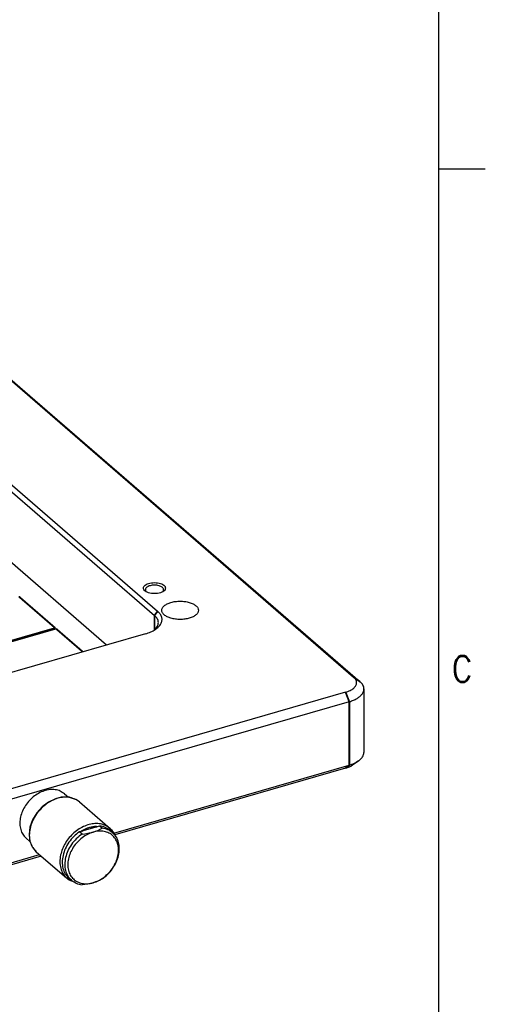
# Model space of a CAD drawing. Header units: inches. Extents: x -28 to 813, y -36 to 558.
# Tile 90 of 93: x 749 to 813, y 283 to 418. Entities that reach past the tile are written whole.
import ezdxf

# ---------------------------------------------------------------- set-up
doc = ezdxf.new("R2010")
doc.units = ezdxf.units.IN
doc.layers.add('1', color=7, linetype='Continuous')
doc.styles.add('CONVERTER_11', font='txt.shx', dxfattribs={"width": 0.9})

# ---------------------------------------------------------------- blocks, each defined once
blk = doc.blocks.new('N2605-96570_pcb__1', base_point=(77.77, 195.8))
at = {"color": 3, "linetype": 'Continuous', "const_width": 0.25}
for points in [[(748.99, 339.11), (753.99, 334.78)], [(753.99, 334.78), (719.75, 324.9)], [(719.83, 324.83), (754.07, 334.71)], [(754.07, 334.71), (757.75, 331.53)]]:
    blk.add_lwpolyline(points, dxfattribs=at)
blk = doc.blocks.new('E6978-24791_5', base_point=(749.11, 305.63))
at = {"color": 7, "linetype": 'Continuous'}
for p, q in [((755.23, 312.15), (755.79, 311.67)), ((749.99, 306.1), (750.53, 305.63))]:
    blk.add_line(p, q, dxfattribs=at)
blk.add_open_spline([(755.23, 312.15), (755.04, 312.28), (754.67, 312.55), (753.97, 312.73), (753.22, 312.74), (752.45, 312.57), (751.68, 312.22), (750.96, 311.73), (750.32, 311.11), (749.8, 310.39), (749.41, 309.6), (749.18, 308.8), (749.12, 308), (749.23, 307.26), (749.51, 306.6), (749.83, 306.26), (749.99, 306.1)], degree=3, knots=[0, 0, 0, 0, 0.675056, 1.374762, 2.116824, 2.908534, 3.746958, 4.621042, 5.5143, 6.407559, 7.281642, 8.120066, 8.911776, 9.653839, 10.353545, 11.028601, 11.028601, 11.028601, 11.028601], dxfattribs=at)
blk = doc.blocks.new('1410-1581_9', base_point=(750.4, 300.06))
at = {"color": 7, "linetype": 'Continuous'}
for p, q in [((753.06, 311.01), (752.19, 310.35)), ((754.01, 311.47), (753.06, 311.01)), ((754.79, 311.66), (754.01, 311.47)), ((754.96, 311.69), (754.79, 311.66)), ((755.72, 311.67), (754.96, 311.69)), ((755.94, 311.66), (755.72, 311.67)), ((755.95, 311.65), (755.94, 311.66)), ((756.75, 311.38), (755.95, 311.65)), ((756.79, 311.36), (756.75, 311.38)), ((757.28, 311.03), (756.79, 311.36)), ((757.28, 311.03), (761.46, 307.42)), ((751.45, 309.53), (750.88, 308.59)), ((752.19, 310.35), (751.45, 309.53)), ((750.88, 308.59), (750.53, 307.59)), ((750.53, 307.59), (750.4, 306.58)), ((761.46, 307.42), (761.53, 307.34)), ((761.53, 307.34), (761.57, 307.31)), ((761.57, 307.31), (761.67, 307.2)), ((761.67, 307.2), (761.91, 306.86)), ((761.91, 306.86), (762.1, 306.57)), ((750.4, 306.58), (750.52, 305.66)), ((750.52, 305.66), (750.53, 305.63)), ((750.53, 305.63), (750.64, 305.36)), ((750.64, 305.36), (750.84, 304.9)), ((762.1, 306.57), (762.14, 306.48)), ((750.84, 304.9), (750.9, 304.8)), ((750.9, 304.8), (751.25, 304.37)), ((751.25, 304.37), (751.3, 304.32)), ((751.3, 304.32), (751.39, 304.23)), ((751.39, 304.23), (755.56, 300.61)), ((755.68, 300.53), (755.56, 300.61)), ((756, 300.33), (755.68, 300.53)), ((756.24, 300.2), (756, 300.33)), ((756.47, 300.11), (756.24, 300.2)), ((756.65, 300.06), (756.47, 300.11))]:
    blk.add_line(p, q, dxfattribs=at)
at = {"color": 3, "linetype": 'Continuous', "const_width": 0.25}
for points in [[(758.43, 307.45), (757.56, 307.03)], [(759.68, 307.64), (759.34, 307.66)], [(751.29, 304.32), (751.39, 304.23)]]:
    blk.add_lwpolyline(points, dxfattribs=at)
at = {"color": 3, "linetype": 'Continuous'}
for points, knots in [([(756.76, 311.38), (756.52, 311.48), (756.02, 311.68), (755.18, 311.71), (754.31, 311.55), (753.44, 311.2), (752.62, 310.67), (751.88, 309.99), (751.27, 309.2), (750.8, 308.33), (750.5, 307.43), (750.46, 306.81), (750.44, 306.51)], [0, 0, 0, 0, 0.780377, 1.605624, 2.48614, 3.420564, 4.397893, 5.400456, 6.407003, 7.395738, 8.347345, 9.248054, 9.248054, 9.248054, 9.248054]), ([(760.99, 307.74), (760.78, 307.83), (760.33, 308.03), (759.58, 308.1), (758.8, 308.01), (758.01, 307.76), (757.23, 307.36), (756.52, 306.82), (755.88, 306.17), (755.35, 305.43), (754.94, 304.63), (754.79, 304.06), (754.71, 303.79)], [0, 0, 0, 0, 0.704928, 1.444454, 2.228355, 3.058209, 3.928397, 4.827826, 5.741843, 6.654121, 7.548531, 8.411008, 8.411008, 8.411008, 8.411008]), ([(759.34, 307.66), (759.19, 307.64), (758.88, 307.59), (758.58, 307.5), (758.43, 307.45)], [0, 0, 0, 0, 0.4590963, 0.9345119, 0.9345119, 0.9345119, 0.9345119]), ([(750.44, 306.51), (750.44, 306.35), (750.45, 306.03), (750.55, 305.57), (750.7, 305.15), (750.85, 304.89), (750.92, 304.77)], [0, 0, 0, 0, 0.480553, 0.943981, 1.39207, 1.8278, 1.8278, 1.8278, 1.8278]), ([(754.71, 303.79), (754.66, 303.47), (754.57, 302.87), (754.69, 301.99), (755, 301.2), (755.38, 300.81), (755.56, 300.61)], [0, 0, 0, 0, 0.939893, 1.818631, 2.644022, 3.437945, 3.437945, 3.437945, 3.437945])]:
    blk.add_open_spline(points, degree=3, knots=knots, dxfattribs=at)
at = {"color": 7, "linetype": 'Continuous'}
for points, knots in [([(757.28, 311.03), (757.2, 311.1), (757.04, 311.23), (756.86, 311.33), (756.76, 311.38)], [0, 0, 0, 0, 0.3104384, 0.6228935, 0.6228935, 0.6228935, 0.6228935]), ([(761.46, 307.42), (761.38, 307.48), (761.24, 307.6), (761.08, 307.69), (760.99, 307.74)], [0, 0, 0, 0, 0.2801067, 0.5616983, 0.5616983, 0.5616983, 0.5616983]), ([(762.02, 306.72), (761.95, 306.83), (761.82, 307.05), (761.64, 307.23), (761.56, 307.32)], [0, 0, 0, 0, 0.3847573, 0.7646082, 0.7646082, 0.7646082, 0.7646082]), ([(750.92, 304.77), (750.98, 304.69), (751.09, 304.53), (751.22, 304.39), (751.29, 304.32)], [0, 0, 0, 0, 0.2908318, 0.5793072, 0.5793072, 0.5793072, 0.5793072]), ([(755.67, 300.53), (755.73, 300.48), (755.86, 300.38), (756.01, 300.31), (756.08, 300.27)], [0, 0, 0, 0, 0.2428354, 0.4871654, 0.4871654, 0.4871654, 0.4871654])]:
    blk.add_open_spline(points, degree=3, knots=knots, dxfattribs=at)
blk = doc.blocks.new('N2605-24170', base_point=(42.66, 167.42))
at = {"color": 7, "linetype": 'Continuous'}
for p, q in [((721.19, 376.65), (767.53, 336.51)), ((721.62, 377.2), (767.96, 337.07)), ((737.72, 377.46), (794.74, 328.07)), ((738.08, 377.27), (795.61, 327.46)), ((760.97, 332.46), (721.19, 366.9)), ((766.43, 339.74), (766.41, 339.76)), ((768.66, 339.75), (768.65, 339.74)), ((766.32, 334), (727.34, 322.75)), ((767.58, 334.56), (767.52, 334.5)), ((793.64, 326.02), (280.96, 178.02)), ((796.14, 326.46), (796.14, 317.8)), ((794.14, 324.72), (443.52, 223.51)), ((795.41, 316.64), (794.59, 316.06)), ((761.98, 306.78), (794.14, 316.06)), ((793.64, 315.63), (762.12, 306.53)), ((643.06, 272.45), (751.83, 303.85)), ((752.08, 303.63), (643.19, 272.2))]:
    blk.add_line(p, q, dxfattribs=at)
at = {"color": 3, "linetype": 'Continuous', "const_width": 0.25}
for points in [[(767.96, 337.07), (767.53, 336.51)], [(767.53, 336.51), (767.53, 334.52)], [(794.74, 328.07), (795.61, 327.46)], [(793.64, 326.02), (794.14, 324.72)], [(794.14, 324.72), (794.14, 316.06)], [(794.14, 316.06), (793.64, 315.63)]]:
    blk.add_lwpolyline(points, dxfattribs=at)
at = {"color": 7, "linetype": 'Continuous'}
for points, knots in [([(769.04, 340.24), (769.02, 340.31), (768.99, 340.48), (768.79, 340.67), (768.51, 340.83), (768.15, 340.94), (767.75, 340.99), (767.33, 340.99), (766.92, 340.94), (766.57, 340.83), (766.28, 340.67), (766.09, 340.48), (766.01, 340.24), (766.09, 340.01), (766.28, 339.81), (766.57, 339.66), (766.92, 339.55), (767.33, 339.49), (767.75, 339.49), (768.15, 339.55), (768.51, 339.66), (768.79, 339.81), (768.99, 340.01), (769.02, 340.17), (769.04, 340.24)], [0, 0, 0, 0, 0.219862, 0.48285, 0.805647, 1.182902, 1.596944, 2.023888, 2.43793, 2.815186, 3.137982, 3.400971, 3.620832, 3.840694, 4.103682, 4.426479, 4.803735, 5.217776, 5.644721, 6.058762, 6.436018, 6.758815, 7.021803, 7.241665, 7.241665, 7.241665, 7.241665]), ([(768.16, 340.57), (768.06, 340.59), (767.86, 340.64), (767.55, 340.66), (767.24, 340.64), (766.95, 340.58), (766.7, 340.49), (766.49, 340.38), (766.35, 340.23), (766.28, 340.07), (766.3, 339.89), (766.37, 339.8), (766.41, 339.76)], [0, 0, 0, 0, 0.297744, 0.610874, 0.924653, 1.224267, 1.496594, 1.732279, 1.928718, 2.094652, 2.253251, 2.432259, 2.432259, 2.432259, 2.432259]), ([(768.66, 339.75), (768.7, 339.8), (768.77, 339.88), (768.8, 340.06), (768.74, 340.22), (768.6, 340.37), (768.4, 340.49), (768.24, 340.54), (768.16, 340.57)], [0, 0, 0, 0, 0.179824, 0.338088, 0.501775, 0.694498, 0.925858, 1.193976, 1.193976, 1.193976, 1.193976]), ([(773.54, 337.21), (773.52, 337.32), (773.48, 337.56), (773.19, 337.87), (772.79, 338.12), (772.27, 338.31), (771.68, 338.43), (771.04, 338.47), (770.4, 338.43), (769.8, 338.31), (769.29, 338.12), (768.88, 337.87), (768.61, 337.56), (768.5, 337.21), (768.61, 336.85), (768.88, 336.55), (769.29, 336.3), (769.8, 336.11), (770.4, 335.99), (771.04, 335.95), (771.68, 335.99), (772.27, 336.11), (772.79, 336.3), (773.19, 336.55), (773.48, 336.85), (773.52, 337.1), (773.54, 337.21)], [0, 0, 0, 0, 0.334551, 0.726039, 1.200239, 1.754805, 2.370553, 3.019001, 3.667449, 4.283197, 4.837763, 5.311962, 5.703451, 6.038002, 6.372553, 6.764041, 7.238241, 7.792807, 8.408555, 9.057003, 9.70545, 10.321198, 10.875764, 11.349964, 11.741453, 12.076003, 12.076003, 12.076003, 12.076003]), ([(766.32, 334), (766.56, 334.08), (767.02, 334.23), (767.62, 334.55), (768.1, 334.92), (768.43, 335.33), (768.59, 335.79), (768.55, 336.26), (768.34, 336.71), (768.09, 336.95), (767.96, 337.07)], [0, 0, 0, 0, 0.761693, 1.445276, 2.043024, 2.559714, 3.018011, 3.459795, 3.933762, 4.475942, 4.475942, 4.475942, 4.475942]), ([(767.58, 334.56), (767.72, 334.71), (767.98, 334.99), (768.11, 335.55), (767.95, 336.1), (767.68, 336.37), (767.53, 336.51)], [0, 0, 0, 0, 0.599665, 1.118043, 1.641532, 2.253264, 2.253264, 2.253264, 2.253264]), ([(793.64, 326.02), (793.85, 326.09), (794.25, 326.22), (794.73, 326.53), (795.06, 326.9), (795.18, 327.32), (795.06, 327.75), (794.85, 327.96), (794.74, 328.07)], [0, 0, 0, 0, 0.665479, 1.234519, 1.704305, 2.105766, 2.507227, 2.977013, 2.977013, 2.977013, 2.977013]), ([(796.14, 326.46), (796.14, 326.54), (796.12, 326.72), (796.01, 326.98), (795.84, 327.24), (795.69, 327.38), (795.61, 327.46)], [0, 0, 0, 0, 0.263285, 0.539429, 0.838854, 1.168407, 1.168407, 1.168407, 1.168407]), ([(794.14, 324.72), (794.34, 324.79), (794.7, 324.9), (795.2, 325.15), (795.6, 325.43), (795.9, 325.75), (796.1, 326.09), (796.13, 326.34), (796.14, 326.46)], [0, 0, 0, 0, 0.605143, 1.156366, 1.647785, 2.079827, 2.461878, 2.814451, 2.814451, 2.814451, 2.814451]), ([(795.41, 316.64), (795.52, 316.72), (795.72, 316.88), (795.96, 317.17), (796.11, 317.48), (796.13, 317.69), (796.14, 317.8)], [0, 0, 0, 0, 0.411225, 0.777894, 1.108584, 1.418732, 1.418732, 1.418732, 1.418732]), ([(794.14, 316.06), (794.38, 316.14), (794.83, 316.28), (795.22, 316.53), (795.41, 316.64)], [0, 0, 0, 0, 0.740609, 1.396131, 1.396131, 1.396131, 1.396131]), ([(793.64, 315.63), (793.82, 315.69), (794.15, 315.79), (794.45, 315.98), (794.59, 316.06)], [0, 0, 0, 0, 0.555447, 1.047081, 1.047081, 1.047081, 1.047081])]:
    blk.add_open_spline(points, degree=3, knots=knots, dxfattribs=at)
blk = doc.blocks.new('E2812-23753_5', base_point=(754.9, 299.72))
at = {"color": 7, "linetype": 'Continuous'}
for p, q in [((760.03, 307.74), (757.29, 306.96)), ((757.64, 306.65), (757.29, 306.96)), ((757.64, 306.65), (758.04, 306.69)), ((758.04, 306.69), (758.43, 306.75)), ((758.43, 306.75), (758.61, 306.79)), ((758.61, 306.79), (758.8, 306.82)), ((758.8, 306.82), (759.16, 306.92)), ((759.16, 306.92), (759.5, 307.03)), ((759.5, 307.03), (759.66, 307.09)), ((759.66, 307.09), (759.81, 307.15)), ((759.81, 307.15), (760.11, 307.29)), ((760.38, 307.44), (760.03, 307.74)), ((760.11, 307.29), (760.38, 307.44)), ((761.82, 306.83), (761.47, 307.14)), ((756.19, 300.33), (755.84, 300.64)), ((759.16, 299.99), (758.8, 299.9)), ((759.5, 300.1), (759.16, 299.99)), ((759.81, 300.22), (759.5, 300.1)), ((760.11, 300.36), (759.81, 300.22)), ((760.14, 300.38), (760.11, 300.36)), ((760.38, 300.51), (760.14, 300.38)), ((758, 299.76), (757.64, 299.72)), ((758.04, 299.77), (758, 299.76)), ((758.43, 299.82), (758.04, 299.77)), ((758.8, 299.9), (758.43, 299.82))]:
    blk.add_line(p, q, dxfattribs=at)
for points, knots in [([(757.29, 306.96), (757.02, 306.75), (756.48, 306.34), (755.83, 305.54), (755.33, 304.67), (755.02, 303.75), (754.9, 302.84), (755, 301.98), (755.3, 301.21), (755.67, 300.82), (755.84, 300.64)], [0, 0, 0, 0, 1.012941, 2.036385, 3.045179, 4.016458, 4.933622, 5.79031, 6.593758, 7.365625, 7.365625, 7.365625, 7.365625]), ([(759.16, 306.92), (758.9, 306.82), (758.36, 306.63), (757.64, 306.15), (756.98, 305.55), (756.43, 304.85), (756.02, 304.08), (755.76, 303.27), (755.67, 302.47), (755.75, 301.71), (756, 301.04), (756.43, 300.49), (756.99, 300.09), (757.66, 299.87), (758.41, 299.82), (758.9, 299.93), (759.16, 299.99)], [0, 0, 0, 0, 0.830601, 1.69934, 2.59051, 3.48522, 4.364098, 5.209972, 6.010604, 6.761407, 7.467734, 8.14554, 8.818665, 9.512335, 10.245889, 11.028572, 11.028572, 11.028572, 11.028572]), ([(759.16, 299.99), (759.42, 300.08), (759.96, 300.27), (760.68, 300.75), (761.34, 301.35), (761.89, 302.06), (762.3, 302.83), (762.56, 303.64), (762.65, 304.44), (762.57, 305.19), (762.31, 305.86), (761.89, 306.42), (761.33, 306.82), (760.66, 307.04), (759.91, 307.09), (759.42, 306.97), (759.16, 306.92)], [0, 0, 0, 0, 0.830601, 1.69934, 2.59051, 3.48522, 4.364098, 5.209972, 6.010604, 6.761407, 7.467734, 8.14554, 8.818665, 9.512335, 10.245889, 11.028572, 11.028572, 11.028572, 11.028572]), ([(761.47, 307.14), (761.26, 307.29), (760.83, 307.61), (760.3, 307.7), (760.03, 307.74)], [0, 0, 0, 0, 0.778588, 1.589543, 1.589543, 1.589543, 1.589543]), ([(761.82, 306.83), (761.61, 306.99), (761.18, 307.3), (760.65, 307.39), (760.38, 307.44)], [0, 0, 0, 0, 0.778591, 1.589549, 1.589549, 1.589549, 1.589549]), ([(760.38, 300.51), (760.65, 300.72), (761.19, 301.13), (761.84, 301.92), (762.34, 302.79), (762.65, 303.71), (762.77, 304.63), (762.67, 305.49), (762.37, 306.26), (762, 306.65), (761.82, 306.83)], [0, 0, 0, 0, 1.012939, 2.03638, 3.045172, 4.016449, 4.933611, 5.790298, 6.593745, 7.36561, 7.36561, 7.36561, 7.36561]), ([(757.64, 306.65), (757.37, 306.45), (756.83, 306.03), (756.18, 305.24), (755.68, 304.37), (755.37, 303.45), (755.25, 302.54), (755.35, 301.68), (755.65, 300.9), (756.02, 300.52), (756.19, 300.33)], [0, 0, 0, 0, 1.012942, 2.036387, 3.045182, 4.016462, 4.933626, 5.790315, 6.593764, 7.365631, 7.365631, 7.365631, 7.365631]), ([(756.19, 300.33), (756.41, 300.18), (756.84, 299.86), (757.37, 299.77), (757.64, 299.72)], [0, 0, 0, 0, 0.778581, 1.589529, 1.589529, 1.589529, 1.589529])]:
    blk.add_open_spline(points, degree=3, knots=knots, dxfattribs=at)
blk = doc.blocks.new('N2605-64170', base_point=(42.66, 167.42))
for name, p in [('N2605-24170', (42.66, 167.42)), ('E6978-24791_5', (749.11, 305.63)), ('1410-1581_9', (750.4, 300.06)), ('E2812-23753_5', (754.9, 299.72))]:
    blk.add_blockref(name, p)
blk = doc.blocks.new('N2605-96570__120', base_point=(42.66, 167.42))
for name, p in [('N2605-64170', (42.66, 167.42)), ('N2605-96570_pcb__1', (77.77, 195.8))]:
    blk.add_blockref(name, p)
blk = doc.blocks.new('Gen1', base_point=(419.4, 356.4))
blk.add_blockref('N2605-96570__120', (42.66, 167.42))
blk = doc.blocks.new('Drawing_Grid_Zones__123', base_point=(-21.93, -29.7))
at = {"layer": '1', "color": 4, "linetype": 'Continuous'}
blk.add_line((812.72, 397.48), (806.37, 397.48), dxfattribs=at)
at = {"layer": '1', "color": 4, "insert": (809.55, 329.21), "char_height": 3.5, "attachment_point": 5, "line_spacing_factor": 1.080432, "style": 'CONVERTER_11'}
blk.add_mtext('C', dxfattribs=at)
blk = doc.blocks.new('A1_Size_Verigy_Frame__124', base_point=(-21.93, -29.7))
at = {"layer": '1', "color": 7, "linetype": 'Continuous'}
blk.add_line((806.37, -26.7), (806.37, 548.6), dxfattribs=at)
at = {"layer": '1'}
blk.add_blockref('Drawing_Grid_Zones__123', (-21.93, -29.7), dxfattribs=at)

msp = doc.modelspace()

# ---------------------------------------------------------------- block references
for name, p in [('A1_Size_Verigy_Frame__124', (-21.93, -29.7)), ('Gen1', (419.4, 356.4))]:
    msp.add_blockref(name, p)

doc.saveas('drawing.dxf')
